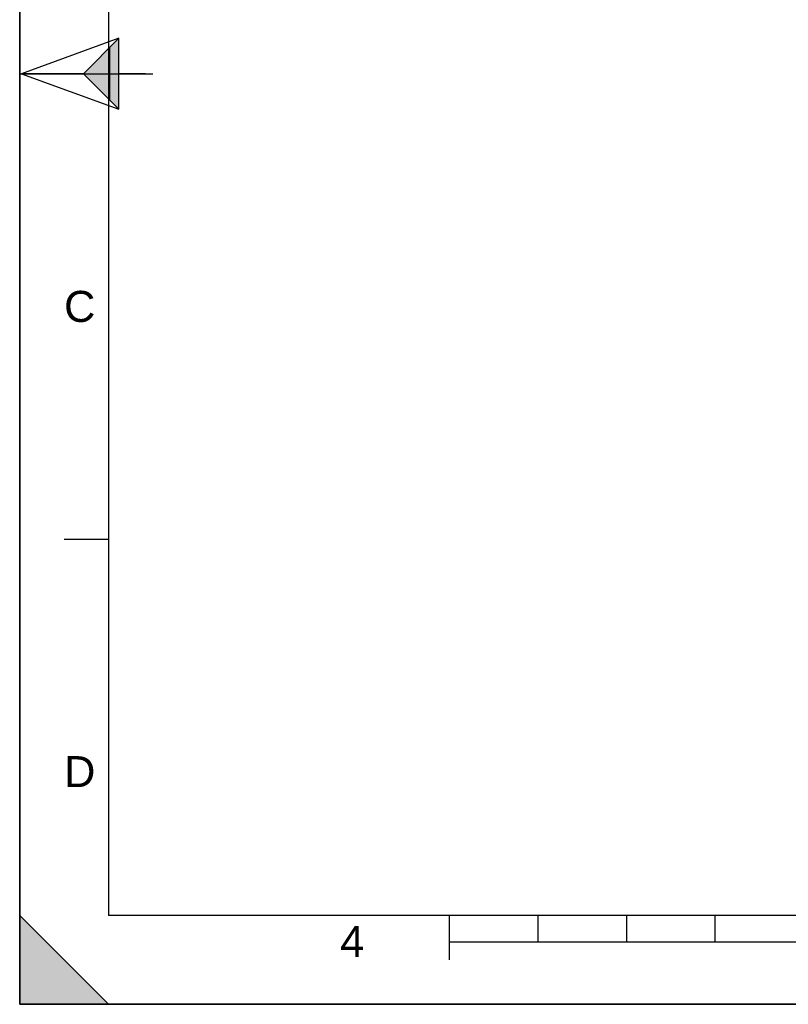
# Model space of a CAD drawing. Header units: millimetres. Extents: x 0 to 297, y 0 to 210.
# Tile 1 of 6: x 0 to 87, y 0 to 111. Entities that reach past the tile are written whole.
import ezdxf

# ---------------------------------------------------------------- set-up
doc = ezdxf.new("R2010")
doc.units = ezdxf.units.MM
doc.header["$LTSCALE"] = 16.335
doc.layers.get('0').update_dxf_attribs({"linetype": 'CONTINUOUS'})
doc.styles.add('TEXTSTYLE_2', font='arial.ttf')

# ---------------------------------------------------------------- blocks, each defined once
blk = doc.blocks.new('MARGEA4_BL0', base_point=(148.51, 105.01))
at = {"color": 7, "linetype": 'Continuous'}
for p, q in [((0.01, 0.01), (0.01, 210.01)), ((0.01, 0.01), (0.01, 210.01)), ((0.01, 210.01), (0.01, 0.01)), ((10.01, 200.01), (10.01, 10.01)), ((0.01, 105.01), (15.01, 105.01)), ((5.01, 52.51), (10.01, 52.51)), ((0.01, 10.01), (10.01, 0.01)), ((0.01, 0.01), (0.01, 10.01)), ((0.01, 10.01), (10.01, 0.01)), ((287.01, 10.01), (10.01, 10.01)), ((48.51, 5.01), (48.51, 10.01)), ((58.51, 7.01), (58.51, 10.01)), ((68.51, 7.01), (68.51, 10.01)), ((78.51, 7.01), (78.51, 10.01)), ((248.51, 7.01), (48.51, 7.01)), ((297.01, 0.01), (0.01, 0.01)), ((10.01, 0.01), (0.01, 0.01)), ((297.01, 0.01), (0.01, 0.01))]:
    blk.add_line(p, q, dxfattribs=at)
blk.add_solid([(0.01, 10.01), (10.01, 0.01), (0.01, 0.01)], dxfattribs=at)
at = {"color": 5, "linetype": 'Continuous', "style": 'TEXTSTYLE_2', "oblique": 0}
for s, p in [('C', (5.01, 77.01)), ('D', (5.01, 24.51)), ('4', (36.17, 5.35))]:
    blk.add_text(s, height=3.5, dxfattribs=at).set_placement(p)
blk = doc.blocks.new('REPERE_ORIENTATION_BL2', base_point=(7.19, 105.02))
at = {"color": 7, "linetype": 'Continuous'}
for p, q in [((11.19, 109.02), (0.19, 105.02)), ((7.19, 105.02), (11.19, 109.02)), ((11.19, 101.02), (11.19, 109.02)), ((10.19, 102.02), (10.19, 108.02)), ((0.19, 105.02), (11.19, 101.02)), ((7.19, 105.02), (0.19, 105.02)), ((7.19, 105.02), (11.19, 101.02)), ((14.19, 105.02), (11.19, 105.02))]:
    blk.add_line(p, q, dxfattribs=at)
blk.add_solid([(11.19, 109.02), (7.19, 105.02), (11.19, 101.02)], dxfattribs=at)

msp = doc.modelspace()

# ---------------------------------------------------------------- linework, layer by layer
at = {"color": 7, "linetype": 'Continuous'}
for q in [(0, 210), (297, 0)]:
    msp.add_line((0, 0), q, dxfattribs=at)

# ---------------------------------------------------------------- block references
at = {"color": 2, "linetype": 'Continuous'}
for name, p in [('MARGEA4_BL0', (148.51, 105.01)), ('REPERE_ORIENTATION_BL2', (7.19, 105.02))]:
    msp.add_blockref(name, p, dxfattribs=at)

doc.saveas('drawing.dxf')
